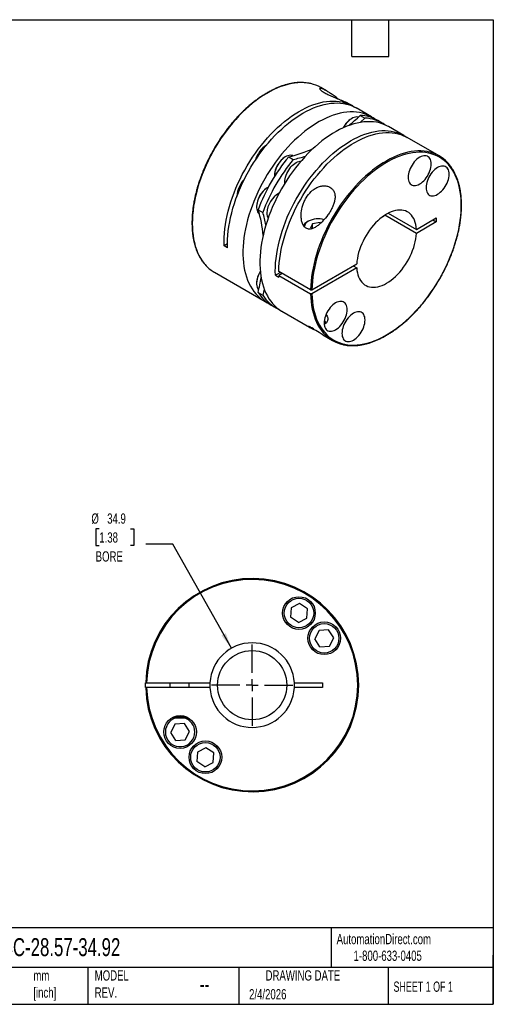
# Model space of a CAD drawing. Header units: millimetres. Extents: x 13 to 546, y 13 to 419.
# Tile 2 of 2: x 350 to 546, y 13 to 419. Entities that reach past the tile are written whole.
import ezdxf

# ---------------------------------------------------------------- set-up
doc = ezdxf.new("R2010")
doc.units = ezdxf.units.MM
doc.header["$LTSCALE"] = 2
doc.linetypes.add('SLD-Center', pattern=[19.05, 15.24, -1.27, 1.27, -1.27])
doc.linetypes.add('SLD-Solid', pattern=[0])
doc.layers.add('CENTER', color=40, linetype='SLD-Center')
doc.layers.add('DIMENSIONS', color=140, linetype='SLD-Solid', lineweight=25)
doc.layers.add('TEXT', color=140, linetype='SLD-Solid', lineweight=25)
doc.styles.add('SLDTEXTSTYLE0', font='TXT', dxfattribs={"width": 0.7})
doc.styles.add('SLDTEXTSTYLE1', font='TXT', dxfattribs={"width": 0.65})
doc.dimstyles.new('SLDDIMSTYLE2', dxfattribs={"dimtxt": 4.316016, "dimasz": 6.604, "dimexe": 0, "dimexo": 0.0625, "dimgap": 1.079004, "dimtad": 0, "dimtih": 1, "dimtoh": 1, "dimdec": 1, "dimrnd": 1e-09, "dimzin": 12, "dimdsep": 46, "dimtxsty": 'SLDTEXTSTYLE0', "dimsah": 1, "dimcen": 0, "dimadec": 0, "dimazin": 3, "dimtfac": 1, "dimtdec": 1, "dimtofl": 0, "dimtmove": 0, "dimatfit": 3, "dimfxl": 0, "dimfrac": 2, "dimtolj": 1, "dimtzin": 12, "dimarcsym": 0})

# ---------------------------------------------------------------- blocks, each defined once
blk = doc.blocks.new('_D_4')
at = {"layer": 'DIMENSIONS'}
for p, q in [((383.37, 208.9), (381.92, 208.9)), ((381.92, 208.9), (381.92, 202.04)), ((396.19, 208.9), (397.64, 208.9)), ((397.64, 208.9), (397.64, 202.04)), ((381.92, 202.04), (383.37, 202.04)), ((397.64, 202.04), (396.19, 202.04)), ((413.74, 202.63), (402.63, 202.63)), ((437.94, 159.65), (413.74, 202.63))]:
    blk.add_line(p, q, dxfattribs=at)
blk.add_solid([(437.94, 159.65), (435.59, 165.9), (433.82, 164.9)], dxfattribs=at)
at = {"layer": 'DIMENSIONS', "char_height": 4.233, "attachment_point": 1, "style": 'SLDTEXTSTYLE0'}
for s, insert in [('%%c', (380.11, 215.32)), ('34.9', (386.62, 215.32)), ('1.38', (383.37, 207.5)), ('BORE', (381.87, 199.67))]:
    blk.add_mtext(s, dxfattribs=dict(at, insert=insert))
blk = doc.blocks.new('SW_CENTERMARKSYMBOL_0')
at = {"layer": 'CENTER', "color": 0}
for p, q in [((0, 5.08), (0, 16.8275)), ((-5.08, 0), (-16.8275, 0)), ((0, 0), (-2.54, 0)), ((0, 0), (0, 2.54)), ((0, 0), (0, -2.54)), ((0, 0), (2.54, 0)), ((5.08, 0), (16.8275, 0)), ((0, -5.08), (0, -16.8275))]:
    blk.add_line(p, q, dxfattribs=at)

msp = doc.modelspace()

# ---------------------------------------------------------------- linework, layer by layer
for p, q in [((477.14, 389.76), (474.87, 391.07)), ((488.03, 383.48), (486.17, 384.55)), ((495.8, 378.99), (489.44, 382.66)), ((487.62, 378.31), (487.48, 378.23)), ((491.11, 379.56), (493.02, 378.46)), ((500.26, 376.42), (498.35, 377.52)), ((509.17, 371.28), (502.8, 374.95)), ((523.74, 362.87), (510.58, 370.46)), ((460.28, 362.53), (460.13, 362.45)), ((461.59, 362.52), (463.5, 361.42)), ((455.68, 354.73), (455.68, 354.57)), ((452.89, 349.74), (452.75, 349.66)), ((440.2, 346.25), (440.2, 346.19)), ((448.3, 341.95), (448.3, 341.78)), ((448.96, 340.65), (450.87, 339.54)), ((500.6, 337.94), (500.85, 337.8)), ((514.35, 330.9), (501.31, 338.42)), ((502.72, 339.24), (514.35, 332.53)), ((469.7, 335.91), (469.14, 335.58)), ((471.45, 334.9), (470.61, 333.1)), ((474.57, 335.38), (471.45, 334.9)), ((471.45, 332.93), (471.45, 334.9)), ((474.57, 335.38), (474.89, 335.2)), ((474.57, 334.9), (474.57, 335.38)), ((514.35, 332.53), (522.53, 337.25)), ((522.53, 335.62), (514.35, 330.9)), ((521.11, 336.44), (522.53, 335.62)), ((522.53, 337.25), (522.53, 335.62)), ((470.61, 333.1), (471.08, 332.82)), ((436.33, 326.6), (434.95, 325.8)), ((436.36, 324.98), (434.95, 325.8)), ((471.2, 307.62), (489.69, 318.3)), ((488.28, 317.48), (489.69, 316.66)), ((430.88, 314.86), (451.81, 302.78)), ((458.19, 314.8), (456.09, 313.59)), ((456.09, 313.59), (457.5, 312.78)), ((470.63, 307.62), (457.48, 315.21)), ((458.89, 314.4), (457.48, 313.58)), ((457.48, 313.58), (470.63, 305.99)), ((489.69, 316.66), (471.2, 305.99)), ((448.3, 310.37), (448.3, 310.21)), ((448.96, 306.56), (450.87, 305.46)), ((454.35, 301.31), (456.26, 300.21)), ((458.81, 298.74), (470.25, 292.13)), ((475.66, 289.01), (479.74, 286.65)), ((462.58, 176.33), (462.37, 172.43)), ((466.05, 178.1), (462.58, 176.33)), ((469.32, 175.97), (466.05, 178.1)), ((469.11, 172.08), (469.32, 175.97)), ((465.64, 170.31), (462.37, 172.43)), ((465.64, 170.31), (469.11, 172.08)), ((474.16, 167.03), (472.39, 163.56)), ((478.05, 167.24), (474.16, 167.03)), ((480.17, 163.97), (478.05, 167.24)), ((474.51, 160.29), (472.39, 163.56)), ((478.41, 160.5), (480.17, 163.97)), ((474.51, 160.29), (478.41, 160.5)), ((402.92, 145.43), (429.08, 145.43)), ((429.08, 143.43), (402.92, 143.43)), ((412.51, 145.43), (412.51, 143.43)), ((420.51, 143.43), (420.51, 145.43)), ((463.94, 145.43), (475.51, 145.43)), ((475.51, 143.43), (463.94, 143.43)), ((475.51, 145.43), (475.51, 143.43)), ((413.34, 130.93), (420.11, 130.93)), ((414.15, 131.33), (419.32, 131.33)), ((420.11, 130.93), (420.12, 130.94)), ((414.61, 128.36), (412.85, 124.89)), ((418.51, 128.57), (414.61, 128.36)), ((420.63, 125.3), (418.51, 128.57)), ((414.97, 121.62), (412.85, 124.89)), ((418.86, 121.83), (420.63, 125.3)), ((414.97, 121.62), (418.86, 121.83)), ((427.38, 118.55), (423.91, 116.78)), ((430.65, 116.43), (427.38, 118.55)), ((423.91, 116.78), (423.7, 112.89)), ((430.44, 112.54), (430.65, 116.43)), ((426.97, 110.77), (423.7, 112.89)), ((426.97, 110.77), (430.44, 112.54))]:
    msp.add_line(p, q)
at = {"flags": 128}
for points in [[(470.69, 392.71), (470.52, 392.75), (469.29, 392.96), (468.02, 393.09), (466.72, 393.13), (465.39, 393.09), (464.03, 392.95), (462.65, 392.72), (461.24, 392.4), (459.81, 392), (458.37, 391.5), (456.92, 390.93), (455.46, 390.26), (453.99, 389.52), (452.52, 388.69), (451.05, 387.78), (449.59, 386.8), (448.13, 385.74), (446.68, 384.6), (445.25, 383.4), (443.83, 382.12), (442.44, 380.79), (441.06, 379.39), (439.72, 377.93), (438.4, 376.41), (437.12, 374.85), (435.87, 373.23), (434.65, 371.57), (433.48, 369.87), (432.36, 368.13), (431.27, 366.35), (430.24, 364.55), (429.26, 362.72), (428.33, 360.87), (427.45, 359), (426.63, 357.12), (425.87, 355.22), (425.17, 353.33), (424.53, 351.43), (423.96, 349.54), (423.45, 347.65), (423.01, 345.77), (422.63, 343.92), (422.32, 342.08), (422.08, 340.26), (421.9, 338.48), (421.8, 336.72), (421.76, 335.01), (421.8, 333.33), (421.9, 331.7), (422.08, 330.11), (422.32, 328.58), (422.63, 327.1), (423.01, 325.67), (423.45, 324.31), (423.96, 323.01), (424.53, 321.78), (425.17, 320.62), (425.87, 319.53), (426.63, 318.52), (427.45, 317.58), (427.46, 317.57)], [(434.95, 325.8), (434.92, 327.48), (434.95, 329.19), (435.06, 330.95), (435.23, 332.73), (435.48, 334.55), (435.79, 336.39), (436.17, 338.24), (436.62, 340.12), (437.13, 342.01), (437.71, 343.9), (438.35, 345.8), (439.05, 347.69), (439.81, 349.58), (440.63, 351.46), (441.51, 353.33), (442.44, 355.18), (443.42, 357.01), (444.46, 358.81), (445.54, 360.58), (446.67, 362.32), (447.84, 364.02), (449.05, 365.68), (450.3, 367.29), (451.58, 368.86), (452.9, 370.37), (454.25, 371.83), (455.62, 373.22), (457.02, 374.56), (458.43, 375.83), (459.87, 377.03), (461.31, 378.16), (462.77, 379.22), (464.23, 380.21), (465.7, 381.11), (467.17, 381.94), (468.64, 382.68), (470.1, 383.34), (471.55, 383.92), (472.99, 384.41), (474.41, 384.81), (475.82, 385.13), (477.2, 385.36), (478.56, 385.49), (479.89, 385.54), (481.19, 385.5), (482.46, 385.37), (483.69, 385.15), (484.87, 384.84), (486.02, 384.44), (487.13, 383.96), (488.18, 383.39), (488.72, 383.05)], [(436.36, 324.98), (436.33, 326.67), (436.37, 328.4), (436.48, 330.17), (436.65, 331.96), (436.9, 333.79), (437.22, 335.64), (437.6, 337.51), (438.06, 339.4), (438.58, 341.3), (439.16, 343.21), (439.81, 345.12), (440.52, 347.02), (441.29, 348.93), (442.12, 350.82), (443.01, 352.7), (443.95, 354.56), (444.95, 356.39), (445.99, 358.2), (447.09, 359.98), (448.23, 361.73), (449.42, 363.43), (450.64, 365.1), (451.9, 366.72), (453.2, 368.28), (454.53, 369.8), (455.89, 371.25), (457.28, 372.65), (458.69, 373.98), (460.12, 375.25), (461.56, 376.44), (463.02, 377.57), (464.49, 378.62), (465.96, 379.59), (467.44, 380.49), (468.92, 381.3), (470.4, 382.03), (471.86, 382.67), (473.32, 383.23), (474.77, 383.71), (476.2, 384.09), (477.61, 384.38), (478.99, 384.59), (480.35, 384.7), (481.68, 384.72), (482.98, 384.65), (484.24, 384.5), (485.47, 384.25), (486.65, 383.91), (487.79, 383.48), (488.89, 382.97), (489.44, 382.66)], [(497.04, 378.19), (496.45, 378.6), (495.41, 379.21), (494.33, 379.73), (493.2, 380.17), (492.03, 380.52), (490.82, 380.79), (489.57, 380.96), (488.29, 381.04), (486.97, 381.04), (485.63, 380.94), (484.26, 380.76), (482.86, 380.48), (481.44, 380.12), (480.01, 379.67), (478.56, 379.14), (477.11, 378.52), (475.64, 377.81), (474.17, 377.02), (472.7, 376.15), (471.24, 375.21), (469.78, 374.18), (468.32, 373.08), (466.88, 371.91), (465.46, 370.68), (464.05, 369.37), (462.67, 368), (461.31, 366.57), (459.98, 365.08), (458.68, 363.54), (457.41, 361.95), (456.18, 360.31), (454.99, 358.63), (453.84, 356.91), (452.73, 355.15), (451.68, 353.36), (450.67, 351.55), (449.71, 349.71), (448.81, 347.85), (447.96, 345.97), (447.17, 344.08), (446.44, 342.19), (445.77, 340.29), (445.17, 338.39), (444.63, 336.5), (444.15, 334.62), (443.74, 332.76), (443.39, 330.91), (443.12, 329.08), (442.91, 327.28), (442.77, 325.51), (442.7, 323.78), (442.7, 322.08), (442.77, 320.42), (442.91, 318.82), (443.12, 317.26), (443.39, 315.75), (443.74, 314.3), (444.15, 312.9), (444.63, 311.57), (445.17, 310.31), (445.77, 309.11), (446.44, 307.99), (447.17, 306.94), (447.96, 305.96), (448.81, 305.06), (449.71, 304.24), (450.67, 303.51), (451.68, 302.86), (452.73, 302.29), (453.12, 302.11)], [(490.35, 378.85), (490.16, 378.9), (489.67, 378.94), (489.15, 378.89), (488.6, 378.76), (488.04, 378.54), (487.48, 378.23), (486.91, 377.84), (486.36, 377.38), (485.83, 376.86), (485.32, 376.28), (484.85, 375.64), (484.42, 374.97), (484.16, 374.5)], [(493.02, 378.46), (491.22, 376.81), (491.09, 376.69)], [(502.8, 374.95), (502.41, 375.17), (501.33, 375.69), (500.2, 376.13), (499.03, 376.48), (497.82, 376.74), (496.57, 376.92), (495.29, 377), (493.97, 377), (492.63, 376.9), (491.26, 376.72), (489.86, 376.44), (488.44, 376.08), (487.01, 375.63), (485.56, 375.1), (484.11, 374.47), (482.64, 373.77), (481.17, 372.98), (479.7, 372.11), (478.24, 371.17), (476.78, 370.14), (475.32, 369.04), (473.88, 367.87), (472.46, 366.63), (471.05, 365.33), (469.67, 363.96), (468.31, 362.53), (466.98, 361.04), (465.68, 359.5), (464.41, 357.91), (463.18, 356.27), (461.99, 354.59), (460.84, 352.87), (459.73, 351.11), (458.68, 349.32), (457.67, 347.51), (456.71, 345.66), (455.81, 343.8), (454.96, 341.93), (454.17, 340.04), (453.44, 338.15), (452.77, 336.25), (452.17, 334.35), (451.63, 332.46), (451.15, 330.58), (450.74, 328.72), (450.39, 326.87), (450.12, 325.04), (449.91, 323.24), (449.77, 321.47), (449.7, 319.74), (449.7, 318.04), (449.77, 316.38), (449.91, 314.77), (450.12, 313.21), (450.39, 311.71), (450.74, 310.25), (451.15, 308.86), (451.63, 307.53), (452.17, 306.27), (452.77, 305.07), (453.44, 303.95), (454.17, 302.9), (454.96, 301.92), (455.81, 301.02), (456.71, 300.2), (457.67, 299.47), (458.68, 298.81), (458.81, 298.74)], [(456.09, 313.59), (456.06, 315.28), (456.1, 317.01), (456.2, 318.78), (456.38, 320.58), (456.63, 322.4), (456.95, 324.25), (457.33, 326.13), (457.79, 328.01), (458.3, 329.91), (458.89, 331.82), (459.54, 333.73), (460.25, 335.63), (461.02, 337.54), (461.85, 339.43), (462.74, 341.31), (463.68, 343.17), (464.68, 345), (465.72, 346.82), (466.82, 348.59), (467.96, 350.34), (469.14, 352.05), (470.37, 353.71), (471.63, 355.33), (472.93, 356.89), (474.26, 358.41), (475.62, 359.86), (477.01, 361.26), (478.42, 362.59), (479.84, 363.86), (481.29, 365.06), (482.75, 366.18), (484.22, 367.23), (485.69, 368.2), (487.17, 369.1), (488.65, 369.91), (490.12, 370.64), (491.59, 371.29), (493.05, 371.84), (494.5, 372.32), (495.92, 372.7), (497.33, 372.99), (498.72, 373.2), (500.08, 373.31), (501.41, 373.33), (502.71, 373.27), (503.97, 373.11), (505.2, 372.86), (506.38, 372.52), (507.52, 372.09), (508.62, 371.58), (509.66, 370.98), (509.86, 370.85)], [(457.48, 315.21), (457.55, 316.95), (457.69, 318.72), (457.89, 320.51), (458.17, 322.34), (458.51, 324.19), (458.92, 326.05), (459.39, 327.93), (459.93, 329.82), (460.54, 331.72), (461.21, 333.62), (461.94, 335.51), (462.72, 337.4), (463.57, 339.27), (464.47, 341.13), (465.42, 342.97), (466.43, 344.79), (467.49, 346.58), (468.59, 348.34), (469.74, 350.06), (470.93, 351.74), (472.16, 353.38), (473.42, 354.97), (474.72, 356.51), (476.05, 358), (477.41, 359.43), (478.79, 360.8), (480.2, 362.11), (481.62, 363.35), (483.06, 364.52), (484.51, 365.62), (485.98, 366.65), (487.44, 367.6), (488.91, 368.47), (490.38, 369.26), (491.84, 369.96), (493.3, 370.59), (494.75, 371.13), (496.18, 371.58), (497.6, 371.94), (498.99, 372.22), (500.36, 372.41), (501.71, 372.5), (503.03, 372.51), (504.31, 372.43), (505.56, 372.26), (506.78, 372), (507.95, 371.65), (509.07, 371.22), (510.16, 370.7), (510.58, 370.46)], [(463.36, 362.94), (463.27, 362.98), (462.81, 363.11), (462.32, 363.15), (461.8, 363.11), (461.26, 362.97), (460.7, 362.75), (460.13, 362.44), (459.57, 362.06), (459.02, 361.6), (458.48, 361.07), (457.98, 360.49), (457.51, 359.86), (457.08, 359.18), (456.7, 358.48), (456.37, 357.76), (456.1, 357.03), (455.9, 356.3), (455.76, 355.59), (455.69, 354.9), (455.68, 354.34)], [(519.59, 364.49), (518.75, 364.66), (517.5, 364.84), (516.21, 364.92), (514.9, 364.91), (513.55, 364.82), (512.18, 364.63), (510.78, 364.36), (509.36, 363.99), (507.93, 363.54), (506.48, 363.01), (505.02, 362.39), (503.56, 361.68), (502.09, 360.89), (500.62, 360.02), (499.15, 359.07), (497.69, 358.05), (496.24, 356.95), (494.8, 355.78), (493.37, 354.54), (491.97, 353.23), (490.58, 351.86), (489.22, 350.43), (487.89, 348.94), (486.59, 347.4), (485.32, 345.81), (484.09, 344.17), (482.9, 342.48), (481.75, 340.76), (480.65, 339), (479.59, 337.21), (478.58, 335.4), (477.63, 333.55), (476.73, 331.69), (475.88, 329.82), (475.09, 327.93), (474.36, 326.03), (473.69, 324.14), (473.09, 322.24), (472.55, 320.35), (472.07, 318.47), (471.66, 316.6), (471.32, 314.75), (471.04, 312.93), (470.84, 311.13), (470.7, 309.36), (470.63, 307.62)], [(471.2, 305.99), (471.27, 304.33), (471.4, 302.73), (471.61, 301.17), (471.89, 299.66), (472.23, 298.22), (472.65, 296.83), (473.13, 295.5), (473.67, 294.24), (474.28, 293.05), (474.95, 291.93), (475.68, 290.89), (476.48, 289.92), (477.33, 289.03), (478.23, 288.22), (479.19, 287.49), (480.21, 286.85), (481.27, 286.29), (482.38, 285.82), (483.53, 285.44), (484.72, 285.14), (485.96, 284.94), (487.23, 284.82), (488.53, 284.8), (489.87, 284.86), (491.23, 285.02), (492.62, 285.26), (494.03, 285.6), (495.45, 286.02), (496.89, 286.53), (498.35, 287.13), (499.81, 287.81), (501.27, 288.58), (502.74, 289.42), (504.21, 290.35), (505.67, 291.35), (507.12, 292.43), (508.56, 293.58), (509.99, 294.81), (511.4, 296.1), (512.78, 297.45), (514.15, 298.87), (515.48, 300.34), (516.79, 301.87), (518.06, 303.45), (519.29, 305.08), (520.49, 306.75), (521.64, 308.47), (522.75, 310.22), (523.82, 312), (524.83, 313.81), (525.79, 315.65), (526.7, 317.5), (527.55, 319.38), (528.34, 321.26), (529.08, 323.15), (529.75, 325.05), (530.36, 326.94), (530.9, 328.83), (531.38, 330.71), (531.8, 332.57), (532.14, 334.42), (532.42, 336.24), (532.63, 338.04), (532.77, 339.81), (532.84, 341.54), (532.84, 343.24), (532.77, 344.89), (532.63, 346.5), (532.42, 348.05), (532.14, 349.56), (531.8, 351), (531.38, 352.39), (530.9, 353.72), (530.36, 354.98), (529.75, 356.16), (529.08, 357.28), (528.34, 358.33), (527.55, 359.29), (526.7, 360.18), (525.79, 360.99), (524.83, 361.72), (523.82, 362.36), (522.75, 362.91), (521.64, 363.38), (520.49, 363.77), (519.29, 364.06), (518.06, 364.26), (516.79, 364.37), (515.48, 364.4), (514.15, 364.33), (512.78, 364.17), (511.4, 363.93), (509.99, 363.59), (508.56, 363.16), (507.12, 362.65), (505.67, 362.05), (504.21, 361.37), (502.74, 360.6), (501.27, 359.76), (499.81, 358.83), (498.35, 357.82), (496.89, 356.74), (495.45, 355.59), (494.03, 354.37), (492.62, 353.07), (491.23, 351.72), (489.87, 350.3), (488.53, 348.83), (487.23, 347.3), (485.96, 345.71), (484.72, 344.08), (483.53, 342.41), (482.38, 340.7), (481.27, 338.94), (480.21, 337.16), (479.19, 335.35), (478.23, 333.51), (477.33, 331.66), (476.48, 329.79), (475.68, 327.9), (474.95, 326.01), (474.28, 324.11), (473.67, 322.22), (473.13, 320.33), (472.65, 318.45), (472.23, 316.59), (471.89, 314.74), (471.61, 312.92), (471.4, 311.12), (471.27, 309.35), (471.2, 307.62)], [(520.46, 359.56), (520.43, 360.2), (520.33, 360.79), (520.15, 361.33), (519.92, 361.8), (519.62, 362.2), (519.26, 362.52), (518.86, 362.75), (518.4, 362.9), (517.91, 362.96), (517.38, 362.93), (516.83, 362.81), (516.27, 362.6), (515.69, 362.31), (515.12, 361.94), (514.55, 361.49), (514, 360.98), (513.47, 360.4), (512.98, 359.77), (512.53, 359.1), (512.12, 358.39), (511.76, 357.66), (511.47, 356.92), (511.23, 356.18), (511.06, 355.44), (510.95, 354.73), (510.92, 354.05), (510.95, 353.4), (511.06, 352.81), (511.23, 352.27), (511.47, 351.8), (511.76, 351.4), (512.12, 351.08), (512.53, 350.85), (512.98, 350.7), (513.47, 350.64), (514, 350.67), (514.55, 350.79), (515.12, 351), (515.69, 351.29), (516.27, 351.66), (516.83, 352.11), (517.38, 352.62), (517.91, 353.2), (518.4, 353.83), (518.86, 354.5), (519.26, 355.21), (519.62, 355.94), (519.92, 356.68), (520.15, 357.42), (520.33, 358.16), (520.43, 358.87), (520.46, 359.56)], [(460.02, 351.57), (459.99, 352.08), (460.03, 352.75), (460.13, 353.45), (460.3, 354.17), (460.54, 354.9), (460.84, 355.63), (461.19, 356.35), (461.6, 357.04), (462.05, 357.69), (462.54, 358.3), (463.06, 358.86), (463.61, 359.35), (464.17, 359.77), (464.73, 360.12), (465.29, 360.38), (465.85, 360.56), (466.38, 360.65), (466.65, 360.66)], [(527.85, 355.29), (527.81, 355.94), (527.71, 356.53), (527.54, 357.07), (527.3, 357.54), (527, 357.94), (526.64, 358.26), (526.24, 358.49), (525.78, 358.64), (525.29, 358.7), (524.76, 358.67), (524.21, 358.55), (523.65, 358.34), (523.07, 358.05), (522.5, 357.68), (521.93, 357.23), (521.38, 356.71), (520.85, 356.14), (520.36, 355.51), (519.91, 354.84), (519.5, 354.13), (519.14, 353.4), (518.85, 352.66), (518.61, 351.92), (518.44, 351.18), (518.33, 350.47), (518.3, 349.78), (518.33, 349.14), (518.44, 348.54), (518.61, 348.01), (518.85, 347.54), (519.14, 347.14), (519.5, 346.82), (519.91, 346.59), (520.36, 346.44), (520.85, 346.38), (521.38, 346.41), (521.93, 346.53), (522.5, 346.73), (523.07, 347.03), (523.65, 347.4), (524.21, 347.85), (524.76, 348.36), (525.29, 348.94), (525.78, 349.57), (526.24, 350.24), (526.64, 350.95), (527, 351.67), (527.3, 352.42), (527.54, 353.16), (527.71, 353.89), (527.81, 354.61), (527.85, 355.29)], [(453.1, 349.86), (452.75, 349.66), (452.19, 349.27), (451.64, 348.82), (451.1, 348.29), (450.6, 347.71), (450.13, 347.07), (449.7, 346.4), (449.31, 345.7), (448.99, 344.98), (448.72, 344.25), (448.52, 343.52), (448.38, 342.8), (448.31, 342.12), (448.31, 341.46), (448.38, 340.85), (448.52, 340.3), (448.72, 339.81), (448.99, 339.39), (449.31, 339.04), (449.49, 338.91)], [(514.35, 332.53), (514.26, 333.55), (514.1, 334.52), (513.87, 335.44), (513.58, 336.29), (513.21, 337.08), (512.79, 337.79), (512.3, 338.43), (511.75, 338.99), (511.15, 339.47), (510.5, 339.86), (509.79, 340.16), (509.05, 340.38), (508.26, 340.5), (507.44, 340.54), (506.58, 340.48), (505.7, 340.33), (504.8, 340.09), (503.88, 339.77), (502.95, 339.35), (502.02, 338.86), (501.09, 338.28), (500.16, 337.62), (499.24, 336.89), (498.34, 336.08), (497.46, 335.21), (496.6, 334.28), (495.78, 333.3), (494.99, 332.27), (494.25, 331.19), (493.54, 330.07), (492.89, 328.92), (492.29, 327.75), (491.74, 326.56), (491.25, 325.36), (490.83, 324.15), (490.46, 322.95), (490.17, 321.75), (489.94, 320.58), (489.78, 319.42), (489.69, 318.3)], [(489.69, 316.66), (489.78, 315.64), (489.94, 314.67), (490.17, 313.76), (490.46, 312.9), (490.83, 312.12), (491.25, 311.4), (491.74, 310.76), (492.29, 310.21), (492.89, 309.73), (493.54, 309.34), (494.25, 309.03), (494.99, 308.82), (495.78, 308.69), (496.6, 308.66), (497.46, 308.71), (498.34, 308.86), (499.24, 309.1), (500.16, 309.43), (501.09, 309.84), (502.02, 310.34), (502.95, 310.92), (503.88, 311.58), (504.8, 312.31), (505.7, 313.11), (506.58, 313.98), (507.44, 314.91), (508.26, 315.89), (509.05, 316.93), (509.79, 318.01), (510.5, 319.12), (511.15, 320.27), (511.75, 321.44), (512.3, 322.63), (512.79, 323.84), (513.21, 325.04), (513.58, 326.25), (513.87, 327.44), (514.1, 328.62), (514.26, 329.77), (514.35, 330.9)], [(449.87, 315.12), (449.7, 314.83), (449.31, 314.12), (448.99, 313.4), (448.72, 312.67), (448.52, 311.94), (448.38, 311.23), (448.31, 310.54), (448.31, 309.89), (448.38, 309.28), (448.52, 308.72), (448.72, 308.23), (448.99, 307.81), (449.2, 307.58)], [(451.44, 308.02), (451.4, 307.84), (450.87, 305.46)], [(470.63, 305.99), (470.7, 304.33), (470.84, 302.72), (471.04, 301.16), (471.32, 299.65), (471.66, 298.2), (472.07, 296.8), (472.55, 295.47), (473.09, 294.21), (473.69, 293.01), (474.36, 291.88), (475.09, 290.83), (475.88, 289.85), (476.19, 289.5)], [(485.74, 299.41), (485.71, 300.06), (485.6, 300.65), (485.43, 301.19), (485.19, 301.66), (484.9, 302.05), (484.54, 302.37), (484.13, 302.61), (483.68, 302.76), (483.19, 302.82), (482.66, 302.79), (482.11, 302.67), (481.54, 302.46), (480.97, 302.17), (480.39, 301.8), (479.82, 301.35), (479.27, 300.83), (478.75, 300.26), (478.26, 299.63), (477.8, 298.95), (477.39, 298.25), (477.04, 297.52), (476.74, 296.78), (476.5, 296.03), (476.33, 295.3), (476.23, 294.59), (476.19, 293.9), (476.23, 293.26), (476.33, 292.66), (476.5, 292.13), (476.74, 291.66), (477.04, 291.26), (477.39, 290.94), (477.8, 290.7), (478.26, 290.56), (478.75, 290.5), (479.27, 290.53), (479.82, 290.65), (480.39, 290.85), (480.97, 291.14), (481.54, 291.52), (482.11, 291.96), (482.66, 292.48), (483.19, 293.06), (483.68, 293.69), (484.13, 294.36), (484.54, 295.06), (484.9, 295.79), (485.19, 296.53), (485.43, 297.28), (485.6, 298.01), (485.71, 298.73), (485.74, 299.41)], [(488.35, 297.91), (487.77, 297.53), (487.21, 297.09), (486.66, 296.57), (486.13, 295.99), (485.64, 295.36), (485.18, 294.69), (484.78, 293.99), (484.42, 293.26), (484.12, 292.52), (483.89, 291.77), (483.71, 291.04), (483.61, 290.32), (483.58, 289.64), (483.61, 288.99), (483.71, 288.4), (483.89, 287.86), (484.12, 287.39), (484.42, 287), (484.78, 286.68), (485.18, 286.44), (485.64, 286.29), (486.13, 286.23), (486.66, 286.26), (487.21, 286.38), (487.77, 286.59), (488.35, 286.88), (488.92, 287.25), (489.49, 287.7), (490.04, 288.22), (490.57, 288.79), (491.06, 289.42), (491.51, 290.1), (491.92, 290.8), (492.28, 291.53), (492.57, 292.27), (492.81, 293.02), (492.98, 293.75), (493.09, 294.46), (493.12, 295.15), (493.09, 295.79), (492.98, 296.39), (492.81, 296.92), (492.57, 297.4), (492.28, 297.79), (491.92, 298.11), (491.51, 298.35), (491.06, 298.5), (490.57, 298.55), (490.04, 298.52), (489.49, 298.4), (488.92, 298.2), (488.35, 297.91)], [(475.66, 289.01), (474.99, 289.41), (474.11, 289.96), (473.46, 290.38), (472.76, 290.84), (472.28, 291.15), (471.79, 291.46), (471.09, 291.89), (470.73, 292.09), (470.42, 292.27), (469.98, 292.47), (469.82, 292.52), (469.75, 292.53), (469.77, 292.46), (469.94, 292.32), (470.32, 292.09), (470.91, 291.78), (470.91, 291.78)], [(402.52, 143.43), (402.51, 144.52), (402.52, 145.43)]]:
    msp.add_lwpolyline(points, dxfattribs=at)
for centre, radius in [((465.84, 174.2), 6.75), ((465.84, 174.2), 6.07), ((476.28, 163.77), 6.75), ((476.28, 163.77), 6.07), ((446.51, 144.43), 14.29), ((416.74, 125.1), 6.75), ((427.18, 114.66), 6.75), ((427.18, 114.66), 6.07)]:
    msp.add_circle(centre, radius)
for centre, radius, start, end in [((467.36, 378.01), 15.07, 60.1068, 77.2576), ((492.44, 370.36), 9.3, 122.2002, 153.8142), ((429.17, 445.09), 90.17, 309.4039, 313.3884), ((490.57, 363.79), 15.79, 60.4638, 88.0296), ((492.55, 363.01), 15.46, 54.6636, 88.2763), ((458.02, 358.49), 10.47, 122.3916, 164.6598), ((451.51, 408.58), 47.15, 282.3438, 295.4462), ((519.27, 314.64), 74.96, 140.2997, 159.7003), ((465.31, 354.31), 9.64, 122.4803, 177.5251), ((454.57, 403.41), 42.93, 282.012, 289.0694), ((516.27, 349.94), 14.93, 43.2144, 77.136), ((521.18, 313.54), 74.96, 140.2997, 159.7003), ((450.69, 345.74), 10.5, 135.3693, 177.2107), ((457.93, 341.53), 9.64, 122.4803, 177.5251), ((462.34, 338.96), 9.73, 118.7328, 178.0069), ((404.02, 326.35), 47.16, 4.5488, 17.6503), ((410.03, 326.29), 42.94, 10.9255, 17.9821), ((456.77, 339.15), 4.16, 178.0776, 208.116), ((481.89, 339.59), 19.04, 354.6042, 355.6186), ((471.13, 331.86), 4.22, 118.2049, 146.2349), ((470.92, 333.27), 2.9, 114.6563, 172.6042), ((473.76, 327.99), 8.9, 74.1223, 117.1473), ((438.41, 327.87), 15.03, 223.2437, 239.9187), ((457.46, 310.06), 9.17, 145.9307, 178.0476), ((496.86, 314.36), 39.39, 181.1374, 182.3055), ((361.23, 327.44), 90.19, 346.6107, 350.5966), ((462.36, 314.92), 15.79, 211.9613, 239.5406), ((464.02, 313.58), 15.46, 211.7143, 245.3409), ((487.21, 299.59), 14.94, 222.4911, 257.3094), ((446.51, 144.43), 44, 181.3023, 178.6977), ((446.51, 144.43), 43.6, 181.3142, 178.6858), ((446.51, 144.43), 17.46, 3.2829, 176.7171), ((446.51, 144.43), 17.46, 176.7171, 183.2829), ((446.51, 144.43), 17.46, 183.2829, 356.7171), ((446.51, 144.43), 17.46, 356.7171, 3.2829), ((416.74, 125.1), 6.08, 106.1695, 0), ((416.74, 125.1), 6.08, 0, 73.8305)]:
    msp.add_arc(centre, radius, start, end)
for points, knots in [([(470.61, 392.73), (470.42, 392.77), (469.86, 392.91), (468.87, 393.05), (467.66, 393.16), (466.41, 393.18), (465.14, 393.12), (463.84, 392.99), (462.52, 392.77), (461.18, 392.47), (459.83, 392.1), (458.46, 391.64), (457.07, 391.11), (455.69, 390.5), (454.29, 389.81), (452.89, 389.05), (451.5, 388.22), (450.1, 387.32), (448.72, 386.35), (447.34, 385.31), (445.97, 384.21), (444.61, 383.05), (443.28, 381.82), (441.96, 380.54), (440.66, 379.2), (439.39, 377.81), (438.15, 376.38), (436.93, 374.89), (435.75, 373.36), (434.6, 371.79), (433.48, 370.19), (432.41, 368.55), (431.38, 366.87), (430.39, 365.17), (429.44, 363.45), (428.54, 361.7), (427.69, 359.94), (426.89, 358.17), (426.14, 356.38), (425.45, 354.58), (424.81, 352.79), (424.22, 350.99), (423.69, 349.2), (423.22, 347.41), (422.81, 345.64), (422.46, 343.88), (422.18, 342.14), (421.95, 340.42), (421.78, 338.72), (421.68, 337.05), (421.64, 335.42), (421.66, 333.82), (421.74, 332.25), (421.89, 330.73), (422.1, 329.25), (422.37, 327.82), (422.7, 326.44), (423.1, 325.11), (423.55, 323.84), (424.06, 322.63), (424.64, 321.47), (425.26, 320.38), (425.95, 319.36), (426.66, 318.43), (427.17, 317.88), (427.41, 317.62)], [0, 0, 0, 0, 0.007675, 0.023603, 0.039547, 0.05551, 0.07149, 0.087486, 0.103497, 0.11952, 0.135552, 0.151591, 0.167636, 0.183685, 0.199736, 0.215787, 0.231839, 0.24789, 0.263941, 0.279989, 0.296037, 0.312082, 0.328126, 0.344169, 0.36021, 0.37625, 0.392288, 0.408325, 0.424362, 0.440397, 0.456432, 0.472467, 0.488501, 0.504535, 0.520569, 0.536603, 0.552637, 0.568672, 0.584708, 0.600745, 0.616782, 0.632821, 0.648861, 0.664902, 0.680945, 0.69699, 0.713036, 0.729085, 0.745135, 0.761187, 0.777241, 0.793296, 0.809353, 0.82541, 0.841467, 0.857522, 0.873574, 0.889622, 0.905663, 0.921695, 0.937716, 0.953723, 0.969714, 0.985688, 1, 1, 1, 1]), ([(476.28, 390.23), (476.02, 390.35), (475.51, 390.59), (474.92, 390.78), (474.55, 390.81), (474.38, 390.73), (474.36, 390.58), (474.48, 390.37), (474.71, 390.11), (475.07, 389.8), (475.55, 389.46), (476.16, 389.08), (476.91, 388.66), (477.78, 388.22), (478.74, 387.78), (479.73, 387.35), (480.76, 386.92), (481.83, 386.49), (482.95, 386.04), (484.04, 385.59), (485.12, 385.1), (485.85, 384.75), (486.13, 384.57), (486.17, 384.54)], [0, 0, 0, 0, 0.063014, 0.12382, 0.18623, 0.228784, 0.272196, 0.310573, 0.349825, 0.386694, 0.424533, 0.462794, 0.502255, 0.54468, 0.588664, 0.631038, 0.674639, 0.724843, 0.776473, 0.839189, 0.903631, 0.985683, 1, 1, 1, 1]), ([(481.98, 386.43), (481.96, 386.44), (481.67, 386.66), (481.13, 387.06), (480.34, 387.64), (479.57, 388.19), (478.59, 388.87), (477.68, 389.45), (476.85, 389.93), (476.47, 390.13), (476.28, 390.23)], [0, 0, 0, 0, 0.006676, 0.129191, 0.251769, 0.379058, 0.506366, 0.749699, 0.874857, 1, 1, 1, 1]), ([(484, 285), (484.19, 284.96), (484.75, 284.82), (485.74, 284.68), (486.95, 284.57), (488.2, 284.55), (489.47, 284.6), (490.77, 284.74), (492.09, 284.96), (493.43, 285.26), (494.79, 285.63), (496.16, 286.09), (497.54, 286.62), (498.93, 287.23), (500.32, 287.92), (501.72, 288.68), (503.12, 289.51), (504.51, 290.41), (505.9, 291.38), (507.28, 292.42), (508.64, 293.52), (510, 294.68), (511.34, 295.91), (512.65, 297.19), (513.95, 298.52), (515.22, 299.91), (516.47, 301.35), (517.68, 302.84), (518.87, 304.37), (520.02, 305.93), (521.13, 307.54), (522.2, 309.18), (523.24, 310.85), (524.23, 312.55), (525.17, 314.28), (526.07, 316.02), (526.92, 317.79), (527.72, 319.56), (528.47, 321.35), (529.17, 323.14), (529.81, 324.94), (530.39, 326.74), (530.92, 328.53), (531.39, 330.31), (531.8, 332.09), (532.15, 333.85), (532.44, 335.59), (532.67, 337.31), (532.83, 339.01), (532.94, 340.68), (532.98, 342.31), (532.95, 343.91), (532.87, 345.48), (532.72, 347), (532.51, 348.48), (532.24, 349.91), (531.91, 351.29), (531.52, 352.62), (531.06, 353.89), (530.55, 355.1), (529.98, 356.26), (529.35, 357.34), (528.66, 358.37), (527.95, 359.3), (527.45, 359.85), (527.21, 360.11)], [0, 0, 0, 0, 0.0076749, 0.0236026, 0.0395473, 0.0555099, 0.0714901, 0.0874864, 0.103497, 0.1195195, 0.1355517, 0.1515913, 0.1676362, 0.1836847, 0.1997355, 0.2157873, 0.2318392, 0.2478904, 0.2639405, 0.2799893, 0.2960366, 0.3120823, 0.3281264, 0.3441689, 0.3602099, 0.3762496, 0.392288, 0.4083253, 0.4243617, 0.4403973, 0.4564322, 0.4724666, 0.4885007, 0.5045347, 0.5205687, 0.5366029, 0.5526374, 0.5686724, 0.584708, 0.6007445, 0.6167819, 0.6328205, 0.6488604, 0.6649018, 0.6809448, 0.6969895, 0.7130361, 0.7290845, 0.7451348, 0.761187, 0.7772409, 0.7932963, 0.8093529, 0.82541, 0.8414666, 0.8575217, 0.8735739, 0.8896216, 0.9056626, 0.9216948, 0.9377158, 0.9537231, 0.9697144, 0.9856881, 1, 1, 1, 1]), ([(468.79, 345.57), (468.5, 345.1), (468.24, 344.6), (467.78, 343.59), (467.58, 343.06), (467.08, 341.49), (466.87, 340.42), (466.73, 338.78), (466.72, 338.23), (466.77, 337.15), (466.84, 336.62), (467, 335.83), (467.07, 335.58), (467.23, 335.08), (467.32, 334.84), (467.54, 334.38), (467.66, 334.15), (467.95, 333.75), (468.1, 333.56), (468.45, 333.24), (468.64, 333.1), (469.04, 332.88), (469.25, 332.8), (469.9, 332.64), (470.35, 332.65), (471.25, 332.83), (471.7, 333), (472.35, 333.32), (472.57, 333.44), (472.99, 333.69), (473.2, 333.83), (473.81, 334.26), (474.21, 334.58), (474.98, 335.26), (475.37, 335.63), (476.49, 336.8), (477.18, 337.64), (478.14, 338.99), (478.45, 339.46), (479.02, 340.41), (479.28, 340.89), (479.63, 341.63), (479.75, 341.88), (479.96, 342.38), (480.06, 342.63), (480.33, 343.39), (480.47, 343.9), (480.62, 344.66), (480.66, 344.92), (480.72, 345.42), (480.73, 345.66), (480.74, 346.39), (480.69, 346.87), (480.53, 347.54), (480.46, 347.76), (480.29, 348.18), (480.19, 348.38), (479.84, 348.95), (479.55, 349.28), (478.85, 349.85), (478.46, 350.07), (477.8, 350.31), (477.57, 350.37), (477.1, 350.47), (476.86, 350.5), (476.37, 350.53), (476.12, 350.53), (475.61, 350.49), (475.35, 350.46), (474.58, 350.31), (474.08, 350.16), (473.33, 349.84), (473.09, 349.72), (472.61, 349.46), (472.38, 349.32), (471.92, 349.02), (471.7, 348.86), (471.27, 348.52), (471.06, 348.34), (470.05, 347.39), (469.36, 346.53), (468.79, 345.57)], [0, 0, 0, 0, 0.03125, 0.03125, 0.0625, 0.0625, 0.125, 0.125, 0.15625, 0.15625, 0.1875, 0.1875, 0.203125, 0.203125, 0.21875, 0.21875, 0.234375, 0.234375, 0.25, 0.25, 0.265625, 0.265625, 0.28125, 0.28125, 0.3125, 0.3125, 0.34375, 0.34375, 0.359375, 0.359375, 0.375, 0.375, 0.40625, 0.40625, 0.4375, 0.4375, 0.5, 0.5, 0.53125, 0.53125, 0.5625, 0.5625, 0.578125, 0.578125, 0.59375, 0.59375, 0.625, 0.625, 0.640625, 0.640625, 0.65625, 0.65625, 0.6875, 0.6875, 0.703125, 0.703125, 0.71875, 0.71875, 0.75, 0.75, 0.78125, 0.78125, 0.796875, 0.796875, 0.8125, 0.8125, 0.828125, 0.828125, 0.84375, 0.84375, 0.875, 0.875, 0.890625, 0.890625, 0.90625, 0.90625, 0.921875, 0.921875, 0.9375, 0.9375, 1, 1, 1, 1]), ([(470.63, 307.62), (470.71, 307.58), (470.81, 307.55), (471.02, 307.55), (471.12, 307.58), (471.2, 307.62)], [0, 0, 0, 0, 0.5, 0.5, 1, 1, 1, 1]), ([(471.2, 305.99), (471.12, 305.94), (471.02, 305.92), (470.81, 305.92), (470.71, 305.94), (470.63, 305.99)], [0, 0, 0, 0, 0.5, 0.5, 1, 1, 1, 1]), ([(477, 297.36), (477.08, 297.29), (477.37, 297), (477.62, 296.45), (477.74, 295.81), (477.74, 295.27), (477.62, 294.73), (477.38, 294.23), (477.03, 293.82), (476.66, 293.53), (476.37, 293.42), (476.25, 293.37)], [0, 0, 0, 0, 0.065322, 0.251969, 0.359828, 0.46769, 0.587006, 0.706223, 0.81641, 0.926549, 1, 1, 1, 1]), ([(477.03, 293.84), (477, 293.93), (476.96, 294.11), (476.84, 294.35), (476.69, 294.55), (476.53, 294.66), (476.38, 294.7), (476.3, 294.67), (476.27, 294.66)], [0, 0, 0, 0, 0.205162, 0.405981, 0.572867, 0.740412, 0.892985, 1, 1, 1, 1]), ([(470.91, 291.78), (470.95, 291.76), (471.19, 291.65), (471.63, 291.44), (472.1, 291.22), (472.32, 291.12)], [0, 0, 0, 0, 0.119772, 0.595749, 1, 1, 1, 1]), ([(402.52, 145.43), (402.52, 145.43), (402.56, 145.43), (402.71, 145.43), (402.82, 145.43), (402.92, 145.43)], [0, 0, 0, 0, 0.5, 0.5, 1, 1, 1, 1]), ([(402.92, 143.43), (402.82, 143.43), (402.71, 143.43), (402.57, 143.43), (402.52, 143.43), (402.52, 143.43)], [0, 0, 0, 0, 0.5, 0.5, 1, 1, 1, 1])]:
    msp.add_open_spline(points, degree=3, knots=knots)
at = {"layer": 'TEXT'}
for p, q in [((12.7, 419.1), (546.1, 419.1)), ((487.68, 403.86), (487.68, 419.1)), ((502.92, 403.86), (502.92, 419.1)), ((546.1, 419.1), (546.1, 12.7)), ((487.68, 403.86), (502.92, 403.86)), ((546.1, 44.25), (12.7, 44.25)), ((479.15, 44.25), (479.15, 27.94)), ((546.1, 12.7), (546.1, 33.02)), ((546.1, 27.94), (12.7, 27.94)), ((378.6, 27.94), (378.6, 12.7)), ((440.93, 27.94), (440.93, 12.7)), ((502.7, 27.94), (502.7, 12.7)), ((12.7, 12.7), (546.1, 12.7))]:
    msp.add_line(p, q, dxfattribs=at)

# ---------------------------------------------------------------- block references
at = {"layer": 'CENTER'}
msp.add_blockref('SW_CENTERMARKSYMBOL_0', (446.51, 144.43), dxfattribs=at)

# ---------------------------------------------------------------- texts
at = {"layer": 'TEXT'}
for s, insert, char_height, attachment_point, style in [('AutomationDirect.com', (481.39, 41.75), 4.2333, 1, 'SLDTEXTSTYLE0'), ('SHDS-88C-28.57-34.92', (318.42, 40), 7.4083, 1, 'SLDTEXTSTYLE0'), ('1-800-633-0405', (488.38, 34.87), 4.2333, 1, 'SLDTEXTSTYLE0'), ('mm^J[inch]', (356.13, 26.72), 4.233, 1, 'SLDTEXTSTYLE0'), ('MODEL ^JREV.', (381.47, 26.73), 4.2333, 1, 'SLDTEXTSTYLE0'), ('DRAWING DATE', (467.45, 26.73), 4.2333, 2, 'SLDTEXTSTYLE0'), ('--', (424.86, 24.15), 6.35, 1, 'SLDTEXTSTYLE0'), ('SHEET 1 OF 1', (504.88, 22.1), 4.2333, 1, 'SLDTEXTSTYLE1'), ('2/4/2026', (445.23, 18.98), 4.233, 1, 'SLDTEXTSTYLE0')]:
    msp.add_mtext(s, dxfattribs=dict(at, insert=insert, char_height=char_height, attachment_point=attachment_point, style=style))

# ---------------------------------------------------------------- dimensions: what is measured, and where the dimension line sits
at = {"layer": 'DIMENSIONS'}
dim = msp.add_diameter_dim_2p(p1=(455.08, 129.21), p2=(437.94, 159.65), text='<>\\PBORE', dimstyle='SLDDIMSTYLE2', dxfattribs=at)
dim.commit()
dim.dimension.update_dxf_attribs({"geometry": '_D_4', "text_midpoint": (389.78, 204.86), "dimtype": 163})

doc.saveas('drawing.dxf')
